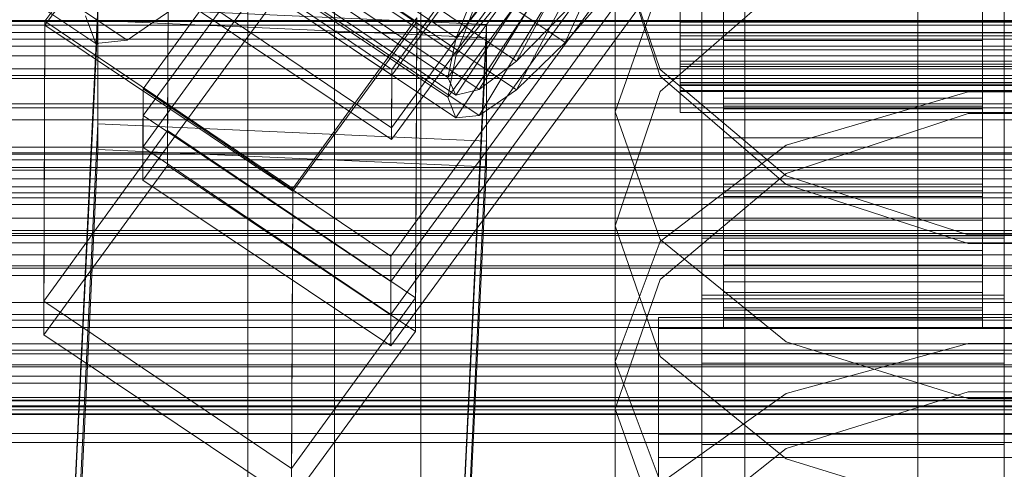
# Model space of a CAD drawing. Header units: millimetres. Extents: x -2233 to 61924, y -68080 to 6847.
# Tile 116 of 256: x -179 to -133, y -34577 to -34556. Entities that reach past the tile are written whole.
import ezdxf

# ---------------------------------------------------------------- set-up
doc = ezdxf.new("R2010")
doc.units = ezdxf.units.MM
for name, color, linetype, lineweight in [('COTAS_O', 1, 'Continuous', 0), ('COTAS_P', 1, 'Continuous', 0), ('frontal_briquetadora', 7, 'Continuous', 0), ('frontal_C01', 7, 'Continuous', 0), ('frontal_C02', 7, 'Continuous', 0), ('frontal_C03', 7, 'Continuous', 0), ('frontal_mezcladora', 7, 'Continuous', 0), ('frontal_secador', 7, 'Continuous', 0)]:
    doc.layers.add(name, color=color, linetype=linetype, lineweight=lineweight)
doc.dimstyles.new('R19_100', dxfattribs={"dimtxt": 250, "dimasz": 150, "dimexe": 150, "dimexo": 80, "dimgap": 100, "dimtad": 1, "dimtih": 1, "dimtoh": 1, "dimdsep": 46, "dimcen": 0.09, "dimadec": 0, "dimazin": 0, "dimtfac": 1, "dimtdec": 4, "dimtofl": 0, "dimtmove": 0, "dimatfit": 3, "dimfxl": 1, "dimtolj": 1, "dimtzin": 0, "dimarcsym": 0})

# ---------------------------------------------------------------- blocks, each defined once
blk = doc.blocks.new('DIM_R27_48')
at = {"layer": 'COTAS_P'}
for p, q in [((-1750, -34600), (-1600, -34555)), ((2600, -34600), (2450, -34555)), ((-1750, -35500), (-1750, -34600)), ((-1750, -34600), (2600, -34600)), ((-1750, -34600), (-1600, -34645)), ((2600, -34600), (2450, -34645)), ((2600, -35500), (2600, -34600))]:
    blk.add_line(p, q, dxfattribs=at)
blk.add_text('4350 P', height=250, dxfattribs=at).set_placement((425, -34500))
blk = doc.blocks.new('DIM_R27_50')
at = {"layer": 'COTAS_P'}
for p, q in [((1705.784, -34504.945), (1551.897, -34475.895)), ((-194.216, -34704.945), (1705.784, -34504.945)), ((1705.784, -34504.945), (1561.319, -34565.401)), ((1800, -35400), (1705.784, -34504.945)), ((-194.216, -34704.945), (-49.751, -34644.49)), ((-100, -35600), (-194.216, -34704.945)), ((-194.216, -34704.945), (-40.33, -34733.995))]:
    blk.add_line(p, q, dxfattribs=at)
blk.add_text('1910.5 P', height=250, rotation=6.009, dxfattribs=at).set_placement((745.315, -34505.495))
blk = doc.blocks.new('DIM_R27_53')
at = {"layer": 'COTAS_P'}
for p, q in [((-150, -32000), (550, -32000)), ((550, -32000), (505, -32150)), ((550, -34600), (550, -32000)), ((550, -32000), (595, -32150)), ((550, -34600), (505, -34450)), ((550, -34600), (595, -34450)), ((-150, -34600), (550, -34600))]:
    blk.add_line(p, q, dxfattribs=at)
blk.add_text('2600 P', height=250, rotation=90, dxfattribs=at).set_placement((450, -33300))
blk = doc.blocks.new('DIM_R27_55')
at = {"layer": 'COTAS_O'}
for p, q in [((-650, -33700), (50, -33700)), ((50, -33700), (5, -33850)), ((50, -34900), (50, -33700)), ((50, -33700), (95, -33850)), ((50, -34900), (5, -34750)), ((50, -34900), (95, -34750)), ((-650, -34900), (50, -34900))]:
    blk.add_line(p, q, dxfattribs=at)
blk.add_text('1200 O', height=250, rotation=90, dxfattribs=at).set_placement((-50, -34300))
blk = doc.blocks.new('DIM_R27_56')
at = {"layer": 'COTAS_O'}
for p, q in [((-650, -34200), (-500, -34155)), ((650, -34200), (500, -34155)), ((-650, -34900), (-650, -34200)), ((-650, -34200), (650, -34200)), ((-650, -34200), (-500, -34245)), ((650, -34200), (500, -34245)), ((650, -34900), (650, -34200))]:
    blk.add_line(p, q, dxfattribs=at)
blk.add_text('1300 O', height=250, dxfattribs=at).set_placement((0, -34100))
blk = doc.blocks.new('DIM_R27_61')
at = {"layer": 'COTAS_P'}
for p, q in [((-305, -34680), (395, -34680)), ((395, -34680), (350, -34830)), ((395, -36000), (395, -34680)), ((395, -34680), (440, -34830)), ((395, -36000), (350, -35850)), ((395, -36000), (440, -35850)), ((-305, -36000), (395, -36000))]:
    blk.add_line(p, q, dxfattribs=at)
blk.add_text('1320 P', height=250, rotation=90, dxfattribs=at).set_placement((295, -35340))

msp = doc.modelspace()

# ---------------------------------------------------------------- linework, layer by layer
at = {"layer": 'frontal_briquetadora'}
for p, q in [((-164, -34454.149), (-164, -34674)), ((-160, -34674), (-160, -34454.149)), ((-160, -34478.149), (-160, -34698)), ((-160, -34703.142), (-160, -34483.291)), ((-160, -34483.291), (-160, -34691.652)), ((-160, -34698.08), (-160, -34489.719)), ((-160, -34489.719), (-160, -34692.717)), ((-168, -34689.16), (-168, -34492.29)), ((-164, -34695.288), (-164, -34492.29)), ((-160, -34695.288), (-160, -34492.29)), ((-160, -34492.29), (-160, -34689.16)), ((-168, -34497.432), (-168, -34694.302)), ((-160, -34694.302), (-160, -34497.432)), ((-160, -34544.797), (-160, -34558.872)), ((-160, -34545.247), (-160, -34559.3)), ((-160, -34559.728), (-160, -34545.697)), ((-151, -34552.301), (-151, -34565.638)), ((-151, -34552.301), (-148.92, -34558.42)), ((-148.92, -34558.731), (-151, -34552.363)), ((-151, -34560.376), (-148.92, -34554.481)), ((-148.92, -34559.44), (-143.094, -34554.358)), ((-148.92, -34558.42), (-143.093, -34563.327)), ((-143.094, -34563.729), (-148.92, -34558.731)), ((-160, -34558.872), (-160, -34572.218)), ((-160, -34559.3), (-160, -34572.623)), ((-151, -34565.638), (-148.92, -34559.44)), ((-143.093, -34561.918), (-134.673, -34559.449)), ((-134.673, -34559.449), (-125.327, -34559.449)), ((-160, -34573.027), (-160, -34559.728)), ((-151, -34560.376), (-151, -34574.101)), ((-148.92, -34566.271), (-151, -34560.376)), ((-134.674, -34560.448), (-143.094, -34563.217)), ((-125.326, -34560.448), (-134.674, -34560.448)), ((-148.92, -34566.366), (-143.093, -34561.918)), ((-143.094, -34563.217), (-148.92, -34568.125)), ((-134.674, -34566.461), (-143.094, -34563.729)), ((-143.093, -34563.327), (-134.673, -34566.05)), ((-148.92, -34571.679), (-151, -34565.638)), ((-151, -34571.912), (-148.92, -34566.366)), ((-143.093, -34570.998), (-148.92, -34566.271)), ((-125.326, -34566.461), (-134.674, -34566.461)), ((-134.673, -34566.05), (-125.327, -34566.05)), ((-148.92, -34568.125), (-151, -34574.101)), ((-134.673, -34573.621), (-143.093, -34570.998)), ((-134.673, -34571.082), (-143.093, -34573.39)), ((-125.327, -34571.082), (-134.673, -34571.082)), ((-151, -34571.912), (-151, -34586.193)), ((-151, -34571.912), (-148.92, -34577.459)), ((-143.094, -34576.409), (-148.92, -34571.679)), ((-160, -34572.218), (-160, -34584.801)), ((-160, -34572.623), (-160, -34585.182)), ((-160, -34585.562), (-160, -34573.027)), ((-134.674, -34573.305), (-143.094, -34575.925)), ((-125.326, -34573.305), (-134.674, -34573.305)), ((-143.093, -34573.39), (-148.92, -34577.548)), ((-125.327, -34573.621), (-134.673, -34573.621)), ((-151, -34574.101), (-148.92, -34579.916)), ((-143.094, -34575.925), (-148.92, -34580.562)), ((-134.674, -34578.991), (-143.094, -34576.409))]:
    msp.add_line(p, q, dxfattribs=at)
at = {"layer": 'frontal_C01'}
for p, q in [((-133.809, -34520.559), (-161.341, -34558.414)), ((-172.847, -34559.305), (-145.315, -34521.451)), ((-147, -34568.844), (-147, -34522.621)), ((-133, -34522.621), (-133, -34568.844)), ((-161.353, -34561.11), (-133.821, -34523.256)), ((-145.327, -34524.147), (-172.859, -34562.001)), ((-147, -34525.318), (-147, -34571.54)), ((-133, -34571.54), (-133, -34525.318)), ((-133.847, -34529.187), (-161.379, -34567.042)), ((-147, -34577.472), (-147, -34531.249)), ((-133, -34531.249), (-133, -34577.472)), ((-161.391, -34569.738), (-133.859, -34531.883)), ((-147, -34533.945), (-147, -34580.168)), ((-133, -34580.168), (-133, -34533.945)), ((-177.394, -34556.178), (-171.658, -34548.291)), ((-171.715, -34561.233), (-171.658, -34548.291)), ((-158.366, -34556.955), (-152.829, -34550.035)), ((-168.196, -34550.324), (-158.366, -34556.955)), ((-155.567, -34558.025), (-151.503, -34550.542)), ((-161.341, -34558.414), (-172.809, -34550.677)), ((-158.743, -34558.791), (-153.008, -34550.905)), ((-165.397, -34551.394), (-155.567, -34558.025)), ((-158.378, -34559.607), (-152.835, -34551.291)), ((-157.295, -34559.345), (-152.321, -34551.167)), ((-168.573, -34552.16), (-158.743, -34558.791)), ((-167.125, -34552.714), (-157.295, -34559.345)), ((-168.208, -34552.975), (-158.378, -34559.607)), ((-172.821, -34553.374), (-161.353, -34561.11)), ((-158.366, -34556.955), (-157.272, -34554.223)), ((-148, -34554.844), (-148, -34556.724)), ((-148, -34556.866), (-148, -34555.019)), ((-146, -34556.724), (-146, -34554.844)), ((-146, -34554.844), (-146, -34559.747)), ((-146, -34555.019), (-146, -34560.115)), ((-146, -34555.019), (-146, -34556.866)), ((-134, -34559.747), (-134, -34554.844)), ((-134, -34554.844), (-134, -34556.724)), ((-134, -34560.115), (-134, -34555.019)), ((-134, -34556.866), (-134, -34555.019)), ((-177.811, -34615.322), (-174.943, -34555.534)), ((-174.943, -34560.927), (-174.943, -34555.534)), ((-174.943, -34555.534), (-156.962, -34556.333)), ((-146, -34555.143), (-146, -34559.747)), ((-146, -34560.115), (-146, -34555.554)), ((-134, -34559.747), (-134, -34555.143)), ((-134, -34555.554), (-134, -34560.115)), ((-153.314, -34555.736), (-155.567, -34558.025)), ((-177.394, -34556.178), (-177.451, -34569.119)), ((-165.926, -34563.914), (-177.394, -34556.178)), ((-160.19, -34556.028), (-165.926, -34563.914)), ((-160.19, -34556.028), (-160.247, -34568.969)), ((-156.962, -34556.333), (-159.83, -34616.122)), ((-156.962, -34556.333), (-156.962, -34561.727)), ((-148, -34556.724), (-148, -34558.175)), ((-148, -34556.724), (148, -34556.724)), ((-148, -34558.276), (-148, -34556.866)), ((-148, -34556.866), (148, -34556.866)), ((-146, -34558.175), (-146, -34556.724)), ((-146, -34556.724), (-146, -34563.715)), ((-134, -34556.724), (-146, -34556.724)), ((-146, -34556.866), (-146, -34564.016)), ((-134, -34556.866), (-146, -34556.866)), ((-146, -34556.866), (-146, -34558.276)), ((-134, -34563.715), (-134, -34556.724)), ((-134, -34556.724), (-134, -34558.175)), ((-134, -34564.016), (-134, -34556.866)), ((-134, -34558.276), (-134, -34556.866)), ((-158.743, -34558.791), (-158.366, -34556.955)), ((-155.567, -34558.025), (-157.295, -34559.345)), ((-148, -34558.175), (-148, -34559.098)), ((-148, -34558.175), (148, -34558.175)), ((-148, -34559.151), (-148, -34558.276)), ((-148, -34558.276), (148, -34558.276)), ((-146, -34559.098), (-146, -34558.175)), ((-146, -34558.175), (-146, -34566.779)), ((-134, -34558.175), (-146, -34558.175)), ((-146, -34558.276), (-146, -34566.991)), ((-134, -34558.276), (-146, -34558.276)), ((-146, -34558.276), (-146, -34559.151)), ((-134, -34566.779), (-134, -34558.175)), ((-134, -34558.175), (-134, -34559.098)), ((-134, -34566.991), (-134, -34558.276)), ((-134, -34559.151), (-134, -34558.276)), ((-161.353, -34561.11), (-161.341, -34558.414)), ((-158.378, -34559.607), (-158.743, -34558.791)), ((-148, -34559.098), (-148, -34559.431)), ((-148, -34559.098), (148, -34559.098)), ((-148, -34559.431), (-148, -34559.151)), ((-148, -34559.151), (148, -34559.151)), ((-146, -34559.431), (-146, -34559.098)), ((-146, -34559.098), (-146, -34568.728)), ((-134, -34559.098), (-146, -34559.098)), ((-146, -34559.151), (-146, -34568.838)), ((-134, -34559.151), (-146, -34559.151)), ((-146, -34559.151), (-146, -34559.431)), ((-134, -34568.728), (-134, -34559.098)), ((-134, -34559.098), (-134, -34559.431)), ((-134, -34568.838), (-134, -34559.151)), ((-134, -34559.431), (-134, -34559.151)), ((-172.847, -34559.305), (-172.859, -34562.001)), ((-161.379, -34567.042), (-172.847, -34559.305)), ((-157.295, -34559.345), (-158.378, -34559.607)), ((-148, -34559.431), (148, -34559.431)), ((-146, -34559.431), (-146, -34569.43)), ((-134, -34559.431), (-146, -34559.431)), ((-134, -34569.43), (-134, -34559.431)), ((-146, -34559.747), (-146, -34563.715)), ((-146, -34559.747), (-134, -34559.747)), ((-146, -34560.115), (-134, -34560.115)), ((-146, -34564.016), (-146, -34560.115)), ((-134, -34563.715), (-134, -34559.747)), ((-134, -34560.115), (-134, -34564.016)), ((-177.811, -34620.716), (-174.943, -34560.927)), ((-156.962, -34561.727), (-174.943, -34560.927)), ((-171.715, -34561.233), (-177.451, -34569.119)), ((-160.247, -34568.969), (-171.715, -34561.233)), ((-159.83, -34621.515), (-156.962, -34561.727)), ((-172.859, -34562.001), (-161.391, -34569.738)), ((-146, -34563.715), (-146, -34566.779)), ((-146, -34563.715), (-134, -34563.715)), ((-134, -34566.779), (-134, -34563.715)), ((-165.983, -34576.856), (-165.926, -34563.914)), ((-146, -34564.016), (-134, -34564.016)), ((-146, -34566.991), (-146, -34564.016)), ((-134, -34564.016), (-134, -34566.991)), ((-147, -34579.051), (-147, -34566.109)), ((-147, -34566.109), (-133, -34566.109)), ((-147, -34575.739), (-147, -34566.109)), ((-133, -34566.109), (-133, -34579.051)), ((-133, -34566.109), (-133, -34575.739)), ((-146, -34566.779), (-146, -34568.728)), ((-146, -34566.779), (-134, -34566.779)), ((-134, -34568.728), (-134, -34566.779)), ((-161.391, -34569.738), (-161.379, -34567.042)), ((-146, -34566.991), (-134, -34566.991)), ((-146, -34568.838), (-146, -34566.991)), ((-134, -34566.991), (-134, -34568.838)), ((-146, -34568.728), (-146, -34569.43)), ((-146, -34568.728), (-134, -34568.728)), ((-134, -34569.43), (-134, -34568.728)), ((-177.451, -34569.119), (-165.983, -34576.856)), ((-165.983, -34576.856), (-160.247, -34568.969)), ((-133, -34568.844), (-147, -34568.844)), ((-147, -34568.844), (-147, -34571.54)), ((-146, -34568.838), (-134, -34568.838)), ((-146, -34569.43), (-146, -34568.838)), ((-134, -34568.838), (-134, -34569.43)), ((-133, -34571.54), (-133, -34568.844)), ((-146, -34569.43), (-134, -34569.43)), ((-149, -34575.276), (-149, -34569.884)), ((-149, -34569.884), (-131, -34569.884)), ((-149, -34615.721), (-149, -34569.884)), ((-147, -34571.54), (-133, -34571.54)), ((-131, -34575.276), (-149, -34575.276)), ((-149, -34621.113), (-149, -34575.276)), ((-133, -34575.739), (-147, -34575.739)), ((-147, -34575.739), (-147, -34588.68)), ((-133, -34588.68), (-133, -34575.739))]:
    msp.add_line(p, q, dxfattribs=at)
at = {"layer": 'frontal_C02'}
for p, q in [((-357.893, -34433.803), (-173.584, -34557.058)), ((-359.341, -34433.961), (-175.032, -34557.216)), ((-133.809, -34521.151), (-161.341, -34558.674)), ((-172.847, -34560.542), (-145.315, -34523.02)), ((-147, -34569.012), (-147, -34523.194)), ((-133, -34523.194), (-133, -34569.012)), ((-161.353, -34561.654), (-133.821, -34524.132)), ((-145.327, -34526), (-172.859, -34563.523)), ((-147, -34526.174), (-147, -34571.993)), ((-133, -34571.993), (-133, -34526.174)), ((-133.847, -34530.689), (-161.379, -34568.211)), ((-147, -34578.55), (-147, -34532.731)), ((-133, -34532.731), (-133, -34578.55)), ((-161.391, -34571.192), (-133.859, -34533.669)), ((-147, -34535.712), (-147, -34581.53)), ((-133, -34581.53), (-133, -34535.712)), ((-177.394, -34556.364), (-171.658, -34548.547)), ((-171.715, -34562.853), (-171.658, -34548.547)), ((-171.658, -34548.547), (-160.19, -34556.216)), ((-163.144, -34550.599), (-153.314, -34557.173)), ((-158.366, -34557.723), (-152.829, -34550.944)), ((-153.314, -34557.173), (-150.436, -34550.683)), ((-161.341, -34558.674), (-172.809, -34551.005)), ((-168.196, -34551.149), (-158.366, -34557.723)), ((-158.743, -34559.695), (-153.008, -34551.878)), ((-155.567, -34559.349), (-151.503, -34551.714)), ((-158.378, -34560.654), (-152.835, -34552.332)), ((-157.295, -34560.536), (-152.321, -34552.276)), ((-146, -34557.071), (-146, -34552.184)), ((-134, -34552.184), (-134, -34557.071)), ((-165.397, -34552.775), (-155.567, -34559.349)), ((-168.573, -34553.121), (-158.743, -34559.695)), ((-172.821, -34553.985), (-161.353, -34561.654)), ((-168.208, -34554.081), (-158.378, -34560.654)), ((-167.125, -34553.963), (-157.295, -34560.536)), ((-150.688, -34554.156), (-153.314, -34557.173)), ((-148, -34556.222), (-148, -34554.09)), ((-146, -34554.09), (-146, -34557.071)), ((-146, -34554.09), (-146, -34556.222)), ((-134, -34557.071), (-134, -34554.09)), ((-134, -34556.222), (-134, -34554.09)), ((-158.366, -34557.723), (-157.272, -34554.873)), ((-171.275, -34555.471), (-173.584, -34557.058)), ((-175.032, -34557.216), (-175.521, -34555.933)), ((-148, -34555.585), (-148, -34557.506)), ((-146, -34555.571), (-146, -34560.228)), ((-146, -34557.506), (-146, -34555.585)), ((-146, -34555.585), (-146, -34560.228)), ((-134, -34560.228), (-134, -34555.571)), ((-134, -34560.228), (-134, -34555.585)), ((-134, -34555.585), (-134, -34557.506)), ((-177.811, -34615.423), (-174.943, -34556.157)), ((-177.394, -34556.364), (-177.451, -34570.671)), ((-165.926, -34564.033), (-177.394, -34556.364)), ((-174.943, -34562.119), (-174.943, -34556.157)), ((-174.943, -34556.157), (-156.962, -34556.95)), ((-160.19, -34556.216), (-165.926, -34564.033)), ((-160.19, -34556.216), (-160.247, -34570.523)), ((-148, -34558.026), (-148, -34556.222)), ((-148, -34556.222), (148, -34556.222)), ((-146, -34556.222), (-146, -34561.572)), ((-134, -34556.222), (-146, -34556.222)), ((-146, -34556.222), (-146, -34558.026)), ((-134, -34561.572), (-134, -34556.222)), ((-134, -34558.026), (-134, -34556.222)), ((-173.584, -34557.058), (-175.032, -34557.216)), ((-156.962, -34556.95), (-159.83, -34616.216)), ((-156.962, -34556.95), (-156.962, -34562.912)), ((-153.314, -34557.173), (-155.567, -34559.349)), ((-146, -34557.071), (-134, -34557.071)), ((-146, -34561.572), (-146, -34557.071)), ((-134, -34557.071), (-134, -34561.572)), ((-158.743, -34559.695), (-158.366, -34557.723)), ((-148, -34557.506), (-148, -34559.011)), ((-148, -34557.506), (148, -34557.506)), ((-146, -34559.011), (-146, -34557.506)), ((-146, -34557.506), (-146, -34564.283)), ((-134, -34557.506), (-146, -34557.506)), ((-134, -34564.283), (-134, -34557.506)), ((-134, -34557.506), (-134, -34559.011)), ((-148, -34559.379), (-148, -34558.026)), ((-148, -34558.026), (148, -34558.026)), ((-146, -34558.026), (-146, -34565.38)), ((-134, -34558.026), (-146, -34558.026)), ((-146, -34558.026), (-146, -34559.379)), ((-134, -34565.38), (-134, -34558.026)), ((-134, -34559.379), (-134, -34558.026)), ((-161.353, -34561.654), (-161.341, -34558.674)), ((-148, -34559.011), (-148, -34559.998)), ((-148, -34559.011), (148, -34559.011)), ((-146, -34559.998), (-146, -34559.011)), ((-146, -34559.011), (-146, -34567.46)), ((-134, -34559.011), (-146, -34559.011)), ((-134, -34567.46), (-134, -34559.011)), ((-134, -34559.011), (-134, -34559.998)), ((-155.567, -34559.349), (-157.295, -34560.536)), ((-148, -34560.189), (-148, -34559.379)), ((-148, -34559.379), (148, -34559.379)), ((-146, -34559.379), (-146, -34568.236)), ((-134, -34559.379), (-146, -34559.379)), ((-146, -34559.379), (-146, -34560.189)), ((-134, -34568.236), (-134, -34559.379)), ((-134, -34560.189), (-134, -34559.379)), ((-158.378, -34560.654), (-158.743, -34559.695)), ((-148, -34559.998), (-148, -34560.4)), ((-148, -34559.998), (148, -34559.998)), ((-146, -34560.4), (-146, -34559.998)), ((-146, -34559.998), (-146, -34569.544)), ((-134, -34559.998), (-146, -34559.998)), ((-134, -34569.544), (-134, -34559.998)), ((-134, -34559.998), (-134, -34560.4)), ((-172.847, -34560.542), (-172.859, -34563.523)), ((-161.379, -34568.211), (-172.847, -34560.542)), ((-157.295, -34560.536), (-158.378, -34560.654)), ((-148, -34560.4), (-148, -34560.189)), ((-148, -34560.189), (148, -34560.189)), ((-148, -34560.4), (148, -34560.4)), ((-146, -34560.189), (-146, -34569.946)), ((-134, -34560.189), (-146, -34560.189)), ((-146, -34560.189), (-146, -34560.4)), ((-146, -34560.228), (-146, -34564.283)), ((-146, -34560.228), (-134, -34560.228)), ((-146, -34560.4), (-146, -34570.392)), ((-134, -34560.4), (-146, -34560.4)), ((-134, -34569.946), (-134, -34560.189)), ((-134, -34560.4), (-134, -34560.189)), ((-134, -34564.283), (-134, -34560.228)), ((-134, -34570.392), (-134, -34560.4)), ((-146, -34561.572), (-134, -34561.572)), ((-146, -34565.38), (-146, -34561.572)), ((-134, -34561.572), (-134, -34565.38)), ((-177.811, -34621.385), (-174.943, -34562.119)), ((-156.962, -34562.912), (-174.943, -34562.119)), ((-171.715, -34562.853), (-177.451, -34570.671)), ((-160.247, -34570.523), (-171.715, -34562.853)), ((-159.83, -34622.178), (-156.962, -34562.912)), ((-172.859, -34563.523), (-161.391, -34571.192)), ((-165.983, -34578.34), (-165.926, -34564.033)), ((-146, -34564.283), (-146, -34567.46)), ((-146, -34564.283), (-134, -34564.283)), ((-134, -34567.46), (-134, -34564.283)), ((-146, -34565.38), (-134, -34565.38)), ((-146, -34568.236), (-146, -34565.38)), ((-134, -34565.38), (-134, -34568.236)), ((-147, -34580.515), (-147, -34566.209)), ((-147, -34566.209), (-133, -34566.209)), ((-147, -34575.754), (-147, -34566.209)), ((-133, -34566.209), (-133, -34580.515)), ((-133, -34566.209), (-133, -34575.754)), ((-146, -34567.46), (-146, -34569.544)), ((-146, -34567.46), (-134, -34567.46)), ((-134, -34569.544), (-134, -34567.46)), ((-161.391, -34571.192), (-161.379, -34568.211)), ((-146, -34568.236), (-134, -34568.236)), ((-146, -34569.946), (-146, -34568.236)), ((-134, -34568.236), (-134, -34569.946)), ((-133, -34569.012), (-147, -34569.012)), ((-147, -34569.012), (-147, -34571.993)), ((-133, -34571.993), (-133, -34569.012)), ((-146, -34569.544), (-146, -34570.392)), ((-146, -34569.544), (-134, -34569.544)), ((-134, -34570.392), (-134, -34569.544)), ((-146, -34569.946), (-134, -34569.946)), ((-146, -34570.392), (-146, -34569.946)), ((-134, -34569.946), (-134, -34570.392)), ((-165.983, -34578.34), (-160.247, -34570.523)), ((-149, -34576.343), (-149, -34570.382)), ((-149, -34570.382), (-131, -34570.382)), ((-149, -34615.818), (-149, -34570.382)), ((-146, -34570.392), (-134, -34570.392)), ((-177.451, -34570.671), (-165.983, -34578.34)), ((-147, -34571.993), (-133, -34571.993)), ((-133, -34575.754), (-147, -34575.754)), ((-147, -34575.754), (-147, -34590.061)), ((-133, -34590.061), (-133, -34575.754)), ((-131, -34576.343), (-149, -34576.343)), ((-149, -34621.779), (-149, -34576.343))]:
    msp.add_line(p, q, dxfattribs=at)
at = {"layer": 'frontal_C03'}
for p, q in [((-1268, -34556.196), (1268, -34556.196)), ((-1268, -34556.36), (1268, -34556.36)), ((-1268, -34557.018), (1268, -34557.018)), ((-1268, -34557.335), (1268, -34557.335)), ((1250, -34557.779), (-1250, -34557.779)), ((-1268, -34558.381), (1268, -34558.381)), ((-1268, -34558.83), (1268, -34558.83)), ((-1268, -34560.194), (1268, -34560.194)), ((-1268, -34560.744), (1268, -34560.744)), ((-1268, -34562.331), (1268, -34562.331)), ((1250, -34562.584), (-1250, -34562.584)), ((1268, -34562.945), (-1268, -34562.945)), ((1250, -34563.465), (-1250, -34563.465)), ((-1250, -34563.837), (1250, -34563.837)), ((1250, -34564.119), (-1250, -34564.119)), ((-1268, -34564.648), (1268, -34564.648)), ((-1268, -34565.283), (1268, -34565.283)), ((-1250, -34566.095), (1250, -34566.095)), ((1250, -34566.426), (-1250, -34566.426)), ((-1268, -34566.987), (1268, -34566.987)), ((-1268, -34567.6), (1268, -34567.6)), ((-1250, -34567.484), (1250, -34567.484)), ((-1268, -34569.188), (1268, -34569.188)), ((-1268, -34569.738), (1268, -34569.738)), ((1250, -34570.336), (-1250, -34570.336)), ((-1268, -34571.101), (1268, -34571.101)), ((1250, -34571.393), (-1250, -34571.393)), ((-1268, -34571.55), (1268, -34571.55)), ((-1250, -34572.152), (1250, -34572.152)), ((-1268, -34572.596), (1268, -34572.596)), ((-1268, -34572.914), (1268, -34572.914)), ((-1268, -34573.572), (1268, -34573.572)), ((-1268, -34573.736), (1268, -34573.736)), ((1250, -34573.7), (-1250, -34573.7)), ((-1268, -34573.96), (1268, -34573.96)), ((-1250, -34574.333), (1250, -34574.333)), ((1250, -34574.354), (-1250, -34574.354)), ((1250, -34575.235), (-1250, -34575.235))]:
    msp.add_line(p, q, dxfattribs=at)
at = {"layer": 'frontal_mezcladora'}
for p, q in [((-145, -34590), (-145, -34525.346)), ((-137, -34590), (-137, -34525.346))]:
    msp.add_line(p, q, dxfattribs=at)
at = {"layer": 'frontal_secador'}
for p, q in [((1250, -34556.144), (-1250, -34556.144)), ((1250, -34556.709), (-1250, -34556.709)), ((1250, -34558.686), (-1250, -34558.686)), ((1250, -34560), (-1250, -34560)), ((1320, -34562), (-1320, -34562)), ((1320, -34562.273), (-1320, -34562.273)), ((1250, -34562), (-1250, -34562)), ((1320, -34563.072), (-1320, -34563.072)), ((1320, -34564.343), (-1320, -34564.343)), ((1250, -34564.651), (-1250, -34564.651)), ((1320, -34566), (-1320, -34566)), ((1250, -34565.859), (-1250, -34565.859)), ((-1250, -34566), (1250, -34566)), ((1320, -34567.929), (-1320, -34567.929)), ((-1320, -34570), (1320, -34570)), ((-1250, -34570), (1250, -34570)), ((1320, -34572.071), (-1320, -34572.071)), ((1320, -34574), (-1320, -34574)), ((1250, -34574.141), (-1250, -34574.141)), ((1320, -34575.657), (-1320, -34575.657))]:
    msp.add_line(p, q, dxfattribs=at)

# ---------------------------------------------------------------- dimensions: what is measured, and where the dimension line sits
at = {"layer": 'COTAS_O'}
for p2, distance, picture, middle in [((-650, -33700), -700, 'DIM_R27_55', (50, -34300)), ((650, -34900), 700, 'DIM_R27_56', (0, -34200))]:
    dim = msp.add_aligned_dim(p1=(-650, -34900), p2=p2, distance=distance, text='<> O', dimstyle='R19_100', dxfattribs=at)
    dim.commit()
    dim.dimension.update_dxf_attribs({"geometry": picture, "text_midpoint": middle})
at = {"layer": 'COTAS_P'}
for p1, p2, distance, picture, middle in [((-150, -34600), (-150, -32000), -700, 'DIM_R27_53', (550, -33300)), ((-100, -35600), (1800, -35400), 900, 'DIM_R27_50', (755.784, -34604.945)), ((-1750, -35500), (2600, -35500), 900, 'DIM_R27_48', (425, -34600)), ((-305, -36000), (-305, -34680), -700, 'DIM_R27_61', (395, -35340))]:
    dim = msp.add_aligned_dim(p1=p1, p2=p2, distance=distance, text='<> P', dimstyle='R19_100', dxfattribs=at)
    dim.commit()
    dim.dimension.update_dxf_attribs({"geometry": picture, "text_midpoint": middle})

doc.saveas('drawing.dxf')
